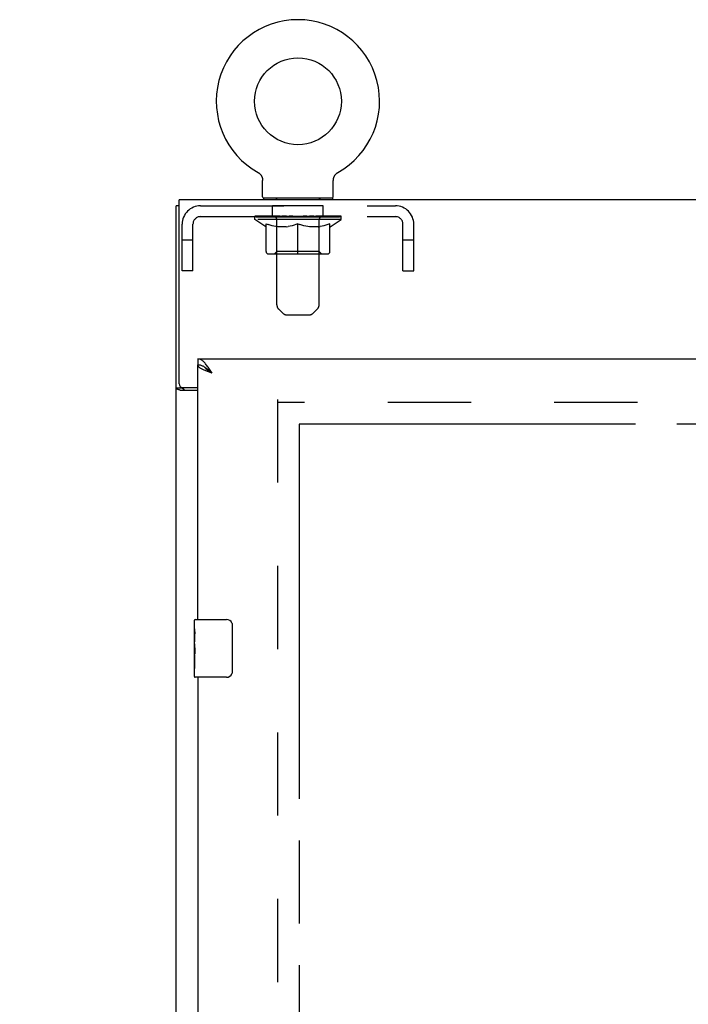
# Model space of a CAD drawing. Header units: inches. Extents: x 0 to 262, y 0 to 169.
# Tile 8 of 18: x 59 to 70, y 117 to 134. Entities that reach past the tile are written whole.
import ezdxf

# ---------------------------------------------------------------- set-up
doc = ezdxf.new("R2010")
doc.units = ezdxf.units.IN
doc.header["$LTSCALE"] = 14.384615
doc.header["$MEASUREMENT"] = 0
doc.linetypes.add('HIDDEN', pattern=[0.2, 0.1, -0.1])
doc.linetypes.add('PHANTOM', pattern=[0.8, 0.45, -0.05, 0.1, -0.05, 0.1, -0.05])
doc.layers.get('0').update_dxf_attribs({"linetype": 'CONTINUOUS'})
for name, color, linetype in [('02___PRT_ALL_AXES', 7, 'CONTINUOUS'), ('AVAILABLE_DOOR_SPACE', 7, 'CONTINUOUS'), ('DEFAULT_2', 8, 'HIDDEN'), ('DIMENSIONS', 7, 'CONTINUOUS')]:
    doc.layers.add(name, color=color, linetype=linetype)
doc.styles.get("Standard").update_dxf_attribs({"font": 'arial.ttf'})
doc.dimstyles.new('DIMSTYLE_1', dxfattribs={"dimtxt": 1.153846, "dimasz": 1.538462, "dimexe": 0.09, "dimexo": 0.07, "dimgap": 0.0375, "dimtad": 0, "dimtih": 1, "dimtoh": 1, "dimzin": 4, "dimdsep": 46, "dimtxsty": 'Standard', "dimblk": '_FILLED', "dimblk1": '_FILLED', "dimblk2": '_FILLED', "dimcen": 0.09, "dimazin": 1, "dimtfac": 1, "dimtdec": 3, "dimtofl": 0, "dimtmove": 0, "dimatfit": 3, "dimldrblk": '_FILLED', "dimfxl": 1, "dimtolj": 1, "dimtzin": 4, "dimarcsym": 0})

# ---------------------------------------------------------------- blocks, each defined once
blk = doc.blocks.new('_FILLED')
at = {"color": 0, "linetype": 'ByBlock'}
blk.add_solid([(0, 0), (-1, 0.2), (-1, -0.2)], dxfattribs=at)
blk = doc.blocks.new('*D15')
at = {"layer": 'DIMENSIONS', "color": 2, "linetype": 'Continuous'}
for p, q in [((63.709, 104.306), (66.931, 104.306)), ((81.022, 104.306), (72.117, 104.306))]:
    blk.add_line(p, q, dxfattribs=at)
at = {"layer": 'DIMENSIONS', "color": 2, "linetype": 'Continuous', "xscale": 1.5384615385, "yscale": 1.5384615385, "zscale": 1.5384615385, "rotation": 180}
blk.add_blockref('_FILLED', (63.709, 104.306), dxfattribs=at)
at = {"layer": 'DIMENSIONS', "color": 2, "linetype": 'Continuous', "xscale": 1.5384615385, "yscale": 1.5384615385, "zscale": 1.5384615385}
blk.add_blockref('_FILLED', (81.022, 104.306), dxfattribs=at)
at = {"layer": 'DIMENSIONS', "color": 2, "linetype": 'Continuous', "insert": (69.524, 104.883), "char_height": 1.1538, "width": 4.03203, "attachment_point": 2, "line_spacing_factor": 0.9}
blk.add_mtext('17.31', dxfattribs=at)
blk = doc.blocks.new('*D16')
at = {"layer": 'DIMENSIONS', "color": 2, "linetype": 'Continuous'}
for p, q in [((61.959, 102.783), (61.959, 100.745)), ((61.959, 101.398), (58.883, 101.398)), ((63.709, 101.398), (66.602, 101.398))]:
    blk.add_line(p, q, dxfattribs=at)
at = {"layer": 'DIMENSIONS', "color": 2, "linetype": 'Continuous', "xscale": 1.5384615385, "yscale": 1.5384615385, "zscale": 1.5384615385}
blk.add_blockref('_FILLED', (61.959, 101.398), dxfattribs=at)
at = {"layer": 'DIMENSIONS', "color": 2, "linetype": 'Continuous', "xscale": 1.5384615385, "yscale": 1.5384615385, "zscale": 1.5384615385, "rotation": 180}
blk.add_blockref('_FILLED', (63.709, 101.398), dxfattribs=at)
at = {"layer": 'DIMENSIONS', "color": 2, "linetype": 'Continuous', "insert": (67.179, 101.975), "char_height": 1.1538, "width": 3.13554, "attachment_point": 1, "line_spacing_factor": 0.9}
blk.add_mtext('1.75', dxfattribs=at)

msp = doc.modelspace()

# ---------------------------------------------------------------- linework, layer by layer
at = {"color": 7, "linetype": 'Continuous'}
for p, q in [((62.998, 131.837), (62.998, 131.837)), ((62.998, 131.837), (63.004, 131.834)), ((64.373, 131.834), (64.379, 131.837)), ((64.379, 131.837), (64.379, 131.837)), ((62.999, 131.837), (63, 131.836)), ((63.004, 131.834), (63.009, 131.831)), ((63.009, 131.831), (63.013, 131.827)), ((63.013, 131.827), (63.018, 131.824)), ((63.018, 131.824), (63.023, 131.82)), ((63.023, 131.82), (63.027, 131.816)), ((63.027, 131.816), (63.032, 131.812)), ((63.031, 131.812), (63.036, 131.808)), ((63.04, 131.803), (63.044, 131.799)), ((63.044, 131.799), (63.047, 131.794)), ((63.047, 131.794), (63.051, 131.789)), ((63.051, 131.789), (63.054, 131.784)), ((63.054, 131.784), (63.057, 131.779)), ((63.057, 131.779), (63.06, 131.774)), ((63.06, 131.774), (63.063, 131.769)), ((63.063, 131.769), (63.065, 131.763)), ((63.065, 131.763), (63.068, 131.758)), ((63.068, 131.758), (63.07, 131.752)), ((63.07, 131.752), (63.072, 131.746)), ((63.071, 131.746), (63.073, 131.741)), ((63.073, 131.741), (63.075, 131.735)), ((63.075, 131.735), (63.076, 131.729)), ((63.076, 131.729), (63.077, 131.723)), ((63.077, 131.723), (63.078, 131.717)), ((63.078, 131.717), (63.078, 131.711)), ((63.078, 131.705), (63.078, 131.7)), ((63.078, 131.415), (63.078, 131.7)), ((64.298, 131.7), (64.299, 131.705)), ((64.298, 131.415), (64.298, 131.7)), ((64.299, 131.717), (64.3, 131.723)), ((64.299, 131.711), (64.299, 131.717)), ((64.299, 131.705), (64.299, 131.711)), ((64.299, 131.705), (64.299, 131.711)), ((64.3, 131.723), (64.301, 131.729)), ((64.301, 131.729), (64.302, 131.735)), ((64.302, 131.735), (64.304, 131.741)), ((64.304, 131.741), (64.305, 131.746)), ((64.305, 131.746), (64.307, 131.752)), ((64.307, 131.752), (64.309, 131.758)), ((64.309, 131.758), (64.312, 131.763)), ((64.312, 131.763), (64.314, 131.769)), ((64.314, 131.769), (64.317, 131.774)), ((64.317, 131.774), (64.32, 131.779)), ((64.32, 131.779), (64.323, 131.784)), ((64.323, 131.784), (64.326, 131.789)), ((64.326, 131.789), (64.33, 131.794)), ((64.33, 131.794), (64.333, 131.799)), ((64.333, 131.799), (64.337, 131.803)), ((64.337, 131.803), (64.341, 131.808)), ((64.341, 131.808), (64.345, 131.812)), ((64.345, 131.812), (64.35, 131.816)), ((64.35, 131.816), (64.354, 131.82)), ((64.354, 131.82), (64.359, 131.824)), ((64.359, 131.824), (64.364, 131.827)), ((64.364, 131.827), (64.368, 131.831)), ((64.368, 131.831), (64.373, 131.834)), ((64.368, 131.831), (64.37, 131.832)), ((64.377, 131.836), (64.378, 131.837)), ((63.093, 131.395), (63.093, 131.365)), ((64.283, 131.395), (63.093, 131.395)), ((64.283, 131.395), (64.283, 131.365)), ((61.636, 131.261), (61.584, 131.261)), ((61.959, 128.615), (61.959, 128.511)), ((62.083, 128.469), (62.072, 128.476)), ((61.688, 128.113), (61.584, 128.113)), ((61.688, 128.113), (61.688, 128.125)), ((61.899, 123.954), (61.899, 124.1)), ((61.914, 124.115), (62.454, 124.115)), ((62.554, 124.015), (62.554, 123.215)), ((61.899, 123.696), (61.899, 123.73)), ((61.899, 123.499), (61.899, 123.531)), ((61.899, 123.13), (61.899, 123.269)), ((62.454, 123.115), (61.914, 123.115))]:
    msp.add_line(p, q, dxfattribs=at)
at = {"color": 3, "linetype": 'Continuous'}
for p, q in [((61.636, 128.184), (61.636, 131.365)), ((109.532, 131.365), (61.636, 131.365)), ((61.584, 41.469), (61.584, 131.261)), ((61.959, 128.615), (84.647, 128.615)), ((61.959, 124.115), (61.959, 128.511)), ((61.696, 128.124), (61.959, 128.124)), ((61.959, 128.072), (61.654, 128.072)), ((61.959, 123.115), (61.959, 100.615))]:
    msp.add_line(p, q, dxfattribs=at)
at = {"color": 7, "linetype": 'Continuous'}
for points in [[(63.036, 131.808), (63.04, 131.803), (63.044, 131.799)], [(63.078, 131.711), (63.078, 131.705), (63.078, 131.7)], [(62.072, 128.476), (62.06, 128.482), (62.049, 128.488), (62.038, 128.493), (62.027, 128.498), (62.016, 128.502), (62.004, 128.505), (61.993, 128.508), (61.982, 128.509), (61.971, 128.51), (61.959, 128.511)], [(62.206, 128.368), (62.195, 128.375), (62.184, 128.383), (62.173, 128.39), (62.162, 128.397), (62.151, 128.404), (62.141, 128.411), (62.132, 128.418), (62.122, 128.425), (62.113, 128.432), (62.105, 128.44), (62.098, 128.447), (62.091, 128.454), (62.084, 128.461), (62.079, 128.468), (62.075, 128.474)], [(62.206, 128.368), (62.195, 128.378), (62.184, 128.389), (62.172, 128.399), (62.161, 128.408), (62.15, 128.418), (62.139, 128.428), (62.128, 128.437), (62.116, 128.445), (62.105, 128.454), (62.094, 128.462), (62.083, 128.469)], [(61.704, 128.098), (61.701, 128.099), (61.699, 128.101), (61.696, 128.102), (61.694, 128.104), (61.692, 128.105), (61.691, 128.107), (61.69, 128.108), (61.689, 128.11), (61.689, 128.111), (61.688, 128.113)], [(61.729, 128.072), (61.729, 128.075), (61.729, 128.077), (61.728, 128.079), (61.727, 128.08), (61.726, 128.082), (61.725, 128.084), (61.724, 128.086), (61.722, 128.087), (61.72, 128.089), (61.718, 128.09), (61.716, 128.092), (61.714, 128.093), (61.711, 128.094), (61.709, 128.096), (61.704, 128.098)], [(62.548, 124.051), (62.55, 124.045), (62.551, 124.039), (62.553, 124.033), (62.554, 124.027), (62.554, 124.021), (62.554, 124.015)], [(62.554, 123.215), (62.554, 123.209), (62.554, 123.202), (62.553, 123.196), (62.551, 123.19), (62.55, 123.184), (62.548, 123.179)]]:
    msp.add_lwpolyline(points, dxfattribs=at)
at = {"color": 3, "linetype": 'Continuous'}
for points in [[(62.116, 128.502), (62.105, 128.516), (62.094, 128.53), (62.083, 128.543), (62.072, 128.555), (62.06, 128.566), (62.049, 128.576), (62.038, 128.585), (62.027, 128.593), (62.016, 128.599), (62.004, 128.605), (61.993, 128.609), (61.982, 128.612), (61.971, 128.614), (61.959, 128.615)], [(62.069, 128.422), (62.056, 128.428), (62.043, 128.434), (62.032, 128.44), (62.021, 128.445), (62.01, 128.451), (62.001, 128.457), (61.993, 128.463), (61.985, 128.469), (61.978, 128.475), (61.973, 128.481), (61.968, 128.487), (61.964, 128.493), (61.962, 128.499), (61.96, 128.505), (61.959, 128.511)], [(62.206, 128.368), (62.195, 128.386), (62.184, 128.403), (62.172, 128.421), (62.161, 128.438), (62.15, 128.454), (62.139, 128.471), (62.128, 128.486), (62.116, 128.502)], [(62.206, 128.368), (62.174, 128.38), (62.158, 128.386), (62.142, 128.392), (62.127, 128.398), (62.112, 128.404), (62.097, 128.41), (62.083, 128.416), (62.069, 128.422)], [(61.628, 128.084), (61.62, 128.087), (61.616, 128.088), (61.612, 128.09), (61.609, 128.091), (61.605, 128.092), (61.602, 128.094), (61.599, 128.095), (61.596, 128.097), (61.594, 128.098), (61.591, 128.1), (61.59, 128.102), (61.588, 128.103), (61.587, 128.105), (61.586, 128.107), (61.585, 128.109), (61.585, 128.111), (61.584, 128.113)], [(61.654, 128.072), (61.652, 128.074), (61.65, 128.075), (61.647, 128.077), (61.644, 128.079), (61.64, 128.08), (61.636, 128.081), (61.632, 128.083), (61.628, 128.084)]]:
    msp.add_lwpolyline(points, dxfattribs=at)
at = {"color": 7, "linetype": 'Continuous'}
msp.add_circle((63.688, 133.067), 0.75, dxfattribs=at)
for centre, radius, start, end in [((63.688, 133.067), 1.41, 299.2655, 240.7345), ((63.098, 131.415), 0.02, 180, 263.0769), ((64.278, 131.415), 0.02, 276.9231, 360), ((61.914, 124.1), 0.015, 90, 180), ((62.454, 124.015), 0.1, 21.1999, 90), ((62.454, 123.215), 0.1, 270, 338.7946), ((61.914, 123.13), 0.015, 180, 270)]:
    msp.add_arc(centre, radius, start, end, dxfattribs=at)
at = {"color": 3, "linetype": 'Continuous'}
msp.add_arc((61.696, 128.184), 0.06, 180, 270, dxfattribs=at)
at = {"layer": '02___PRT_ALL_AXES', "color": 8, "linetype": 'HIDDEN'}
for p, q in [((63.251, 131.074), (63.251, 131.261)), ((64.126, 131.261), (63.251, 131.261)), ((64.126, 131.074), (64.126, 131.261)), ((64.126, 131.074), (63.251, 131.074))]:
    msp.add_line(p, q, dxfattribs=at)
at = {"layer": '02___PRT_ALL_AXES', "color": 7, "linetype": 'Continuous'}
for p, q in [((61.899, 123.954), (61.899, 124.1)), ((61.899, 123.696), (61.899, 123.953)), ((61.905, 123.898), (61.899, 123.898)), ((61.906, 123.73), (61.906, 123.866)), ((61.899, 123.73), (61.906, 123.73)), ((61.899, 123.13), (61.899, 123.694)), ((61.901, 123.667), (61.899, 123.667)), ((61.899, 123.535), (61.905, 123.535)), ((61.899, 123.499), (61.906, 123.499)), ((61.899, 123.436), (61.906, 123.436)), ((61.906, 123.269), (61.906, 123.499)), ((61.899, 123.269), (61.906, 123.269))]:
    msp.add_line(p, q, dxfattribs=at)
for points in [[(61.899, 123.954), (61.9, 123.95), (61.9, 123.946), (61.901, 123.94), (61.902, 123.927)], [(61.902, 123.927), (61.903, 123.92), (61.904, 123.911), (61.905, 123.903)], [(61.905, 123.903), (61.905, 123.894), (61.906, 123.885), (61.906, 123.876), (61.906, 123.866)], [(61.899, 123.696), (61.9, 123.688), (61.9, 123.679), (61.901, 123.669)], [(61.901, 123.669), (61.904, 123.635), (61.905, 123.623), (61.905, 123.611), (61.906, 123.598), (61.906, 123.586), (61.906, 123.573), (61.906, 123.56), (61.906, 123.547), (61.905, 123.535), (61.905, 123.522), (61.904, 123.51)]]:
    msp.add_lwpolyline(points, dxfattribs=at)
msp.add_ellipse((62.162, 123.531), major_axis=(0.263, 0), ratio=0.432808, start_param=3.141593, end_param=3.321581, dxfattribs=at)
at = {"layer": 'AVAILABLE_DOOR_SPACE', "color": 4, "linetype": 'PHANTOM'}
for p, q in [((63.709, 127.49), (63.709, 49.24)), ((81.022, 127.49), (63.709, 127.49))]:
    msp.add_line(p, q, dxfattribs=at)
at = {"layer": 'DEFAULT_2', "color": 8, "linetype": 'HIDDEN'}
for p, q in [((62.998, 131.837), (62.998, 131.837)), ((64.379, 131.837), (64.379, 131.837)), ((63.007, 131.832), (63.009, 131.831)), ((63.313, 131.395), (63.313, 131.365)), ((63.323, 129.549), (63.323, 131.365)), ((64.053, 129.549), (64.053, 131.365)), ((64.063, 131.395), (64.063, 131.365)), ((62.005, 131.261), (65.371, 131.261)), ((62.005, 131.074), (65.371, 131.074)), ((62.945, 131.026), (62.945, 131.081)), ((63.131, 130.896), (62.945, 131.026)), ((64.432, 131.026), (62.945, 131.026)), ((62.956, 131.073), (62.956, 131.081)), ((62.967, 131.069), (62.967, 131.073)), ((62.967, 131.069), (64.41, 131.069)), ((62.977, 131.069), (62.977, 131.073)), ((62.978, 131.069), (62.978, 131.073)), ((62.99, 131.073), (62.99, 131.081)), ((63.009, 131.069), (63.009, 131.073)), ((63.012, 131.069), (63.012, 131.073)), ((63.045, 131.073), (63.045, 131.081)), ((63.062, 131.069), (63.062, 131.073)), ((63.065, 131.069), (63.065, 131.073)), ((63.302, 131.073), (63.073, 131.073)), ((63.119, 131.073), (63.119, 131.081)), ((63.12, 131.069), (63.12, 131.073)), ((63.121, 131.069), (63.121, 131.073)), ((63.124, 131.069), (63.124, 131.073)), ((63.134, 131.069), (63.134, 131.073)), ((63.134, 131.069), (63.134, 131.073)), ((63.138, 131.069), (63.138, 131.073)), ((63.141, 131.069), (63.141, 131.074)), ((63.145, 131.069), (63.145, 131.073)), ((63.164, 131.069), (63.164, 131.073)), ((63.182, 131.069), (63.182, 131.073)), ((63.185, 131.069), (63.185, 131.076)), ((63.211, 131.073), (63.211, 131.081)), ((63.211, 131.069), (63.211, 131.073)), ((63.222, 131.069), (63.222, 131.073)), ((63.227, 131.069), (63.227, 131.073)), ((63.235, 131.069), (63.235, 131.073)), ((63.251, 131.069), (63.251, 131.078)), ((63.271, 131.069), (63.271, 131.073)), ((63.274, 131.069), (63.274, 131.073)), ((63.302, 131.069), (63.302, 131.073)), ((63.38, 131.073), (63.314, 131.073)), ((63.317, 131.073), (63.317, 131.081)), ((63.323, 130.474), (63.323, 131.023)), ((63.325, 131.069), (63.325, 131.073)), ((63.331, 131.069), (63.331, 131.073)), ((63.337, 131.069), (63.337, 131.079)), ((63.345, 131.069), (63.345, 131.073)), ((63.356, 131.069), (63.356, 131.073)), ((63.38, 131.069), (63.38, 131.073)), ((63.468, 131.073), (63.405, 131.073)), ((63.429, 131.069), (63.429, 131.073)), ((63.434, 131.073), (63.434, 131.081)), ((63.439, 131.069), (63.439, 131.073)), ((63.441, 131.069), (63.441, 131.08)), ((63.445, 131.069), (63.445, 131.073)), ((63.454, 131.069), (63.454, 131.073)), ((63.468, 131.069), (63.468, 131.073)), ((63.562, 131.073), (63.504, 131.073)), ((63.521, 131.069), (63.521, 131.073)), ((63.554, 131.073), (63.688, 131.081)), ((63.559, 131.073), (63.559, 131.081)), ((63.56, 131.081), (63.559, 131.081)), ((63.56, 131.073), (63.56, 131.081)), ((63.56, 131.069), (63.56, 131.073)), ((63.562, 131.069), (63.562, 131.073)), ((63.565, 131.069), (63.565, 131.073)), ((63.566, 131.069), (63.566, 131.073)), ((63.66, 131.073), (63.609, 131.073)), ((63.618, 131.069), (63.618, 131.073)), ((63.66, 131.069), (63.66, 131.073)), ((63.686, 131.073), (63.685, 131.073)), ((63.685, 131.069), (63.685, 131.073)), ((63.686, 131.069), (63.686, 131.073)), ((63.688, 131.073), (63.688, 131.081)), ((63.691, 131.069), (63.691, 131.073)), ((63.691, 131.073), (63.692, 131.073)), ((63.692, 131.069), (63.692, 131.073)), ((63.694, 131.073), (63.768, 131.073)), ((63.717, 131.069), (63.717, 131.073)), ((63.731, 131.073), (63.731, 131.078)), ((63.731, 131.078), (63.823, 131.073)), ((63.756, 131.073), (63.756, 131.077)), ((63.759, 131.069), (63.759, 131.073)), ((63.811, 131.069), (63.811, 131.073)), ((63.812, 131.069), (63.812, 131.073)), ((63.815, 131.069), (63.815, 131.073)), ((63.815, 131.073), (63.873, 131.073)), ((63.817, 131.073), (63.817, 131.081)), ((63.817, 131.081), (63.818, 131.081)), ((63.817, 131.069), (63.817, 131.073)), ((63.818, 131.073), (63.818, 131.081)), ((63.856, 131.069), (63.856, 131.073)), ((63.909, 131.069), (63.909, 131.073)), ((63.909, 131.073), (63.972, 131.073)), ((63.923, 131.069), (63.923, 131.073)), ((63.932, 131.069), (63.932, 131.073)), ((63.936, 131.069), (63.936, 131.08)), ((63.938, 131.069), (63.938, 131.073)), ((63.943, 131.073), (63.943, 131.081)), ((63.948, 131.069), (63.948, 131.073)), ((63.997, 131.069), (63.997, 131.073)), ((63.997, 131.073), (64.063, 131.073)), ((64.021, 131.069), (64.021, 131.073)), ((64.032, 131.069), (64.032, 131.073)), ((64.04, 131.069), (64.04, 131.079)), ((64.046, 131.069), (64.046, 131.073)), ((64.052, 131.069), (64.052, 131.073)), ((64.054, 130.474), (64.054, 131.023)), ((64.06, 131.073), (64.06, 131.081)), ((64.075, 131.069), (64.075, 131.073)), ((64.075, 131.073), (64.304, 131.073)), ((64.103, 131.069), (64.103, 131.073)), ((64.106, 131.069), (64.106, 131.073)), ((64.126, 131.069), (64.126, 131.078)), ((64.142, 131.069), (64.142, 131.073)), ((64.15, 131.069), (64.15, 131.073)), ((64.155, 131.069), (64.155, 131.073)), ((64.166, 131.073), (64.166, 131.081)), ((64.166, 131.069), (64.166, 131.073)), ((64.192, 131.069), (64.192, 131.076)), ((64.195, 131.069), (64.195, 131.073)), ((64.213, 131.069), (64.213, 131.073)), ((64.232, 131.069), (64.232, 131.073)), ((64.236, 131.069), (64.236, 131.074)), ((64.239, 131.069), (64.239, 131.073)), ((64.243, 131.069), (64.243, 131.073)), ((64.243, 131.069), (64.243, 131.073)), ((64.246, 130.896), (64.432, 131.026)), ((64.253, 131.069), (64.253, 131.073)), ((64.256, 131.069), (64.256, 131.073)), ((64.257, 131.069), (64.257, 131.073)), ((64.258, 131.073), (64.258, 131.081)), ((64.312, 131.069), (64.312, 131.073)), ((64.315, 131.069), (64.315, 131.073)), ((64.332, 131.073), (64.332, 131.081)), ((64.365, 131.069), (64.365, 131.073)), ((64.368, 131.069), (64.368, 131.073)), ((64.387, 131.073), (64.387, 131.081)), ((64.399, 131.069), (64.399, 131.073)), ((64.4, 131.069), (64.4, 131.073)), ((64.41, 131.069), (64.41, 131.073)), ((64.421, 131.073), (64.421, 131.081)), ((64.432, 131.026), (64.432, 131.081)), ((61.688, 130.136), (61.688, 130.944)), ((61.875, 130.136), (61.875, 130.944)), ((63.131, 130.896), (63.138, 130.896)), ((63.138, 130.471), (63.138, 130.951)), ((63.138, 130.951), (63.173, 130.937)), ((63.207, 130.926), (63.172, 130.937)), ((63.24, 130.916), (63.206, 130.926)), ((63.273, 130.907), (63.24, 130.916)), ((63.306, 130.901), (63.273, 130.907)), ((63.339, 130.896), (63.306, 130.901)), ((63.487, 130.896), (63.339, 130.896)), ((63.487, 130.896), (63.52, 130.901)), ((63.554, 130.907), (63.52, 130.901)), ((63.587, 130.916), (63.553, 130.907)), ((63.62, 130.926), (63.586, 130.916)), ((63.654, 130.937), (63.62, 130.926)), ((63.688, 130.951), (63.654, 130.937)), ((63.688, 130.428), (63.688, 130.951)), ((63.688, 130.951), (63.723, 130.937)), ((63.757, 130.926), (63.723, 130.937)), ((63.791, 130.916), (63.757, 130.926)), ((63.824, 130.907), (63.79, 130.916)), ((63.857, 130.901), (63.823, 130.907)), ((63.89, 130.896), (63.857, 130.901)), ((64.038, 130.896), (63.89, 130.896)), ((64.038, 130.896), (64.071, 130.901)), ((64.104, 130.907), (64.071, 130.901)), ((64.137, 130.916), (64.104, 130.907)), ((64.171, 130.926), (64.137, 130.916)), ((64.205, 130.937), (64.17, 130.926)), ((64.239, 130.951), (64.204, 130.937)), ((64.239, 130.471), (64.239, 130.951)), ((64.239, 130.896), (64.246, 130.896)), ((65.501, 130.136), (65.501, 130.944)), ((65.688, 130.136), (65.688, 130.944)), ((61.875, 130.666), (61.688, 130.666)), ((65.688, 130.666), (65.501, 130.666)), ((64.196, 130.428), (63.181, 130.428)), ((63.323, 130.474), (63.276, 130.428)), ((64.054, 130.474), (63.323, 130.474)), ((64.054, 130.474), (64.101, 130.428)), ((61.875, 130.136), (61.688, 130.136)), ((65.501, 130.136), (65.688, 130.136)), ((63.424, 129.407), (63.353, 129.479)), ((63.953, 129.407), (64.024, 129.479)), ((63.495, 129.378), (63.882, 129.378)), ((63.334, 127.917), (63.334, 48.813)), ((83.938, 127.865), (63.334, 127.865))]:
    msp.add_line(p, q, dxfattribs=at)
for centre, radius, start, end in [((63.098, 131.415), 0.02, 263.0769, 270), ((63.293, 131.365), 0.03, 0, 90), ((64.083, 131.365), 0.03, 90, 180), ((64.278, 131.415), 0.02, 270, 276.9231), ((62.005, 130.944), 0.317, 90, 180), ((65.371, 130.944), 0.317, 0, 90), ((62.005, 130.944), 0.13, 90, 180), ((63.276, 131.023), 0.0466, 0, 90), ((64.101, 131.023), 0.0466, 90, 180), ((65.371, 130.944), 0.13, 0, 90), ((63.181, 130.471), 0.0434, 180, 270), ((64.196, 130.471), 0.0434, 270, 360), ((63.423, 129.549), 0.1, 180, 225), ((63.953, 129.549), 0.1, 315, 360), ((63.495, 129.478), 0.1, 225, 270), ((63.882, 129.478), 0.1, 270, 315)]:
    msp.add_arc(centre, radius, start, end, dxfattribs=at)
for centre, major_axis, ratio, start_param, end_param in [((63.688, 131.081), (0.743, 0.008), 0.059247, 2.966439, 3.140971), ((62.922, 131.067), (0.232, 0), 0.060167, 0.426548, 1.470503), ((63.688, 131.081), (0.744, 0), 0.060167, 3.141593, 3.316126), ((62.922, 131.059), (0.232, 0.002), 0.059247, 1.374323, 1.469882), ((63.688, 131.081), (0.743, 0.015), 0.056515, 2.79136, 2.965893), ((62.893, 131.067), (0.232, 0.002), 0.059247, 0.251393, 1.295349), ((62.973, 131.067), (0.232, -0.002), 0.059247, 0.601702, 1.645657), ((63.688, 131.081), (0.743, -0.008), 0.059247, -2.966439, -2.791906), ((62.973, 131.059), (0.232, 0), 0.060167, 1.549477, 1.645036), ((62.893, 131.059), (0.232, 0.005), 0.056515, 1.199244, 1.294804), ((62.977, 131.062), (0.192, 0.002), 0.059247, 1.051627, 1.625044), ((62.954, 131.062), (0.192, 0.004), 0.056515, 0.876548, 1.449966), ((63.022, 131.062), (0.192, 0), 0.060167, 1.226781, 1.800198), ((63.688, 131.081), (0.743, 0.022), 0.052059, 2.616423, 2.790956), ((62.889, 131.067), (0.232, 0.005), 0.056515, 0.076315, 1.120271), ((63.047, 131.067), (0.232, -0.005), 0.056515, 0.77678, 1.820736), ((63.688, 131.081), (0.743, -0.015), 0.056515, -2.79136, -2.616827), ((63.047, 131.059), (0.232, -0.002), 0.059247, 1.724631, 1.82019), ((62.889, 131.059), (0.232, 0.007), 0.052059, 1.024308, 1.119867), ((62.954, 131.062), (0.192, 0.006), 0.052059, 0.701611, 1.275029), ((63.087, 131.062), (0.192, -0.002), 0.059247, 1.401935, 1.975352), ((63.688, 131.081), (0.743, 0.029), 0.046022, 2.441677, 2.61621), ((63.14, 131.067), (0.232, -0.007), 0.052059, 0.951717, 1.995673), ((62.909, 131.067), (0.232, 0.007), 0.052059, -0.098622, 0.945334), ((63.688, 131.081), (0.743, -0.022), 0.052059, -2.616423, -2.441891), ((63.14, 131.059), (0.232, -0.005), 0.056515, 1.899709, 1.995269), ((62.909, 131.059), (0.232, 0.009), 0.046022, 0.849561, 0.945121), ((62.975, 131.062), (0.192, 0.007), 0.046022, 0.526865, 1.100283), ((63.17, 131.062), (0.192, -0.004), 0.056515, 1.577013, 2.150431), ((63.688, 131.081), (0.743, 0.034), 0.038593, 2.267147, 2.44168), ((63.249, 131.067), (0.232, -0.009), 0.046022, 1.126463, 2.170419), ((62.953, 131.067), (0.232, 0.009), 0.046022, -0.273368, 0.770588), ((63.688, 131.081), (0.743, -0.029), 0.046022, -2.441677, -2.267144), ((63.249, 131.059), (0.232, -0.007), 0.052059, 2.074646, 2.170205), ((62.953, 131.059), (0.232, 0.011), 0.038593, 0.675031, 0.77059), ((63.018, 131.062), (0.192, 0.009), 0.038593, 0.352335, 0.925752), ((63.269, 131.062), (0.192, -0.006), 0.052059, 1.75195, 2.325367), ((63.688, 131.081), (0.743, 0.039), 0.030002, 2.09283, 2.267363), ((63.372, 131.067), (0.232, -0.011), 0.038593, 1.300994, 2.344949), ((63.019, 131.067), (0.232, 0.011), 0.038593, -0.447899, 0.596057), ((63.688, 131.081), (0.743, -0.034), 0.038593, -2.267147, -2.092614), ((63.372, 131.059), (0.232, -0.009), 0.046022, 2.249392, 2.344952), ((63.019, 131.059), (0.232, 0.012), 0.030002, 0.500714, 0.596274), ((63.082, 131.062), (0.192, 0.01), 0.030002, 0.178018, 0.751436), ((63.381, 131.062), (0.192, -0.007), 0.046022, 1.926696, 2.500114), ((63.105, 131.067), (0.232, 0.012), 0.030002, -0.622215, 0.421741), ((63.688, 131.081), (0.743, 0.042), 0.020513, 1.918702, 2.093235), ((63.505, 131.067), (0.232, -0.012), 0.030002, 1.47531, 2.519266), ((63.688, 131.081), (0.743, -0.039), 0.030002, -2.09283, -1.918297), ((63.505, 131.059), (0.232, -0.011), 0.038593, 2.423923, 2.519482), ((63.105, 131.059), (0.232, 0.013), 0.020513, 0.326586, 0.422146), ((63.164, 131.062), (0.192, 0.011), 0.020513, 0.00389, 0.577307), ((63.502, 131.062), (0.192, -0.009), 0.038593, 2.101227, 2.674644), ((63.21, 131.067), (0.232, 0.013), 0.020513, -0.796343, 0.247613), ((63.688, 131.081), (0.743, 0.044), 0.010411, 1.744712, 1.919245), ((63.643, 131.067), (0.232, -0.013), 0.020513, 1.649438, 2.693394), ((63.688, 131.081), (0.743, -0.042), 0.020513, -1.918702, -1.744169), ((63.643, 131.059), (0.232, -0.012), 0.030002, 2.598239, 2.693799), ((63.21, 131.059), (0.232, 0.014), 0.010411, 0.152596, 0.248156), ((63.262, 131.062), (0.192, 0.011), 0.010411, 6.113086, 6.686503), ((63.629, 131.062), (0.192, -0.01), 0.030002, 2.275543, 2.848961), ((63.328, 131.067), (0.232, 0.014), 0.010411, -0.970333, -0.000837), ((63.783, 131.067), (0.232, -0.014), 0.010411, 1.823428, 2.867384), ((63.688, 131.081), (0.743, -0.044), 0.010411, -1.744712, -1.56247), ((63.783, 131.059), (0.232, -0.013), 0.020513, 2.772368, 2.867927), ((63.757, 131.062), (0.192, -0.011), 0.020513, 2.449671, 3.023089), ((63.594, 131.067), (0.232, 0.014), 0.010411, 0.274209, 1.318165), ((63.493, 131.062), (0.192, 0.011), 0.010411, -0.000452, 0.517932), ((63.458, 131.059), (0.232, 0.014), 0.010411, 0.099676, 0.195236), ((63.688, 131.081), (0.743, 0.044), 0.010411, -1.571413, -1.39688), ((63.884, 131.062), (0.192, -0.011), 0.010411, 2.623661, 3.141974), ((63.919, 131.059), (0.232, -0.014), 0.010411, 2.734394, 2.946357), ((63.734, 131.067), (0.232, 0.013), 0.020513, 0.448199, 1.492154), ((63.62, 131.062), (0.192, 0.011), 0.020513, 0.118504, 0.691921), ((63.594, 131.059), (0.232, 0.013), 0.020513, 0.273666, 0.369225), ((64.049, 131.067), (0.232, -0.014), 0.010411, -3.140756, -2.17126), ((63.688, 131.081), (0.743, 0.042), 0.020513, -1.397424, -1.222891), ((63.688, 131.081), (0.743, -0.044), 0.010411, 1.222347, 1.39688), ((63.872, 131.067), (0.232, 0.012), 0.030002, 0.622327, 1.666283), ((63.748, 131.062), (0.192, 0.01), 0.030002, 0.292632, 0.86605), ((64.115, 131.062), (0.192, -0.011), 0.010411, 2.738275, 3.311692), ((64.167, 131.067), (0.232, -0.013), 0.020513, 2.89398, 3.937936), ((63.734, 131.059), (0.232, 0.012), 0.030002, 0.447794, 0.543354), ((64.167, 131.059), (0.232, -0.014), 0.010411, 2.893437, 2.988996), ((64.005, 131.067), (0.232, 0.011), 0.038593, 0.796643, 1.840599), ((63.688, 131.081), (0.743, 0.039), 0.030002, -1.223295, -1.048762), ((63.688, 131.081), (0.743, -0.042), 0.020513, 1.048358, 1.222891), ((63.875, 131.062), (0.192, 0.009), 0.038593, 0.466948, 1.040366), ((64.213, 131.062), (0.192, -0.011), 0.020513, 2.564285, 3.137703), ((64.272, 131.067), (0.232, -0.012), 0.030002, 2.719852, 3.763807), ((64.128, 131.067), (0.232, 0.009), 0.046022, 0.971174, 2.01513), ((63.872, 131.059), (0.232, 0.011), 0.038593, 0.62211, 0.71767), ((64.272, 131.059), (0.232, -0.013), 0.020513, 2.719447, 2.815007), ((63.688, 131.081), (0.743, 0.034), 0.038593, -1.048979, -0.874446), ((63.688, 131.081), (0.743, -0.039), 0.030002, 0.874229, 1.048762), ((63.996, 131.062), (0.192, 0.007), 0.046022, 0.641479, 1.214897), ((64.237, 131.067), (0.232, 0.007), 0.052059, 1.14592, 2.189876), ((64.295, 131.062), (0.192, -0.01), 0.030002, 2.390157, 2.963574), ((64.358, 131.067), (0.232, -0.011), 0.038593, 2.545535, 3.589491), ((64.108, 131.062), (0.192, 0.006), 0.052059, 0.816225, 1.389643), ((64.005, 131.059), (0.232, 0.009), 0.046022, 0.796641, 0.892201), ((64.358, 131.059), (0.232, -0.012), 0.030002, 2.545319, 2.640878), ((64.33, 131.067), (0.232, 0.005), 0.056515, 1.320857, 2.364813), ((63.688, 131.081), (0.743, 0.029), 0.046022, -0.874448, -0.699915), ((63.688, 131.081), (0.743, -0.034), 0.038593, 0.699913, 0.874446), ((64.359, 131.062), (0.192, -0.009), 0.038593, 2.21584, 2.789258), ((64.424, 131.067), (0.232, -0.009), 0.046022, 2.371005, 3.41496), ((64.207, 131.062), (0.192, 0.004), 0.056515, 0.991162, 1.564579), ((64.403, 131.067), (0.232, 0.002), 0.059247, 1.495935, 2.539891), ((64.468, 131.067), (0.232, -0.007), 0.052059, 2.196258, 3.240214), ((64.402, 131.062), (0.192, -0.007), 0.046022, 2.04131, 2.614727), ((64.128, 131.059), (0.232, 0.007), 0.052059, 0.971387, 1.066947), ((64.424, 131.059), (0.232, -0.011), 0.038593, 2.371002, 2.466562), ((64.455, 131.067), (0.232, 0), 0.060167, 1.671089, 2.715045), ((64.488, 131.067), (0.232, -0.005), 0.056515, 2.021322, 3.065278), ((64.29, 131.062), (0.192, 0.002), 0.059247, 1.16624, 1.739658), ((63.688, 131.081), (0.743, 0.022), 0.052059, -0.699702, -0.525169), ((63.688, 131.081), (0.743, -0.029), 0.046022, 0.525382, 0.699915), ((64.484, 131.067), (0.232, -0.002), 0.059247, 1.846243, 2.890199), ((64.423, 131.062), (0.192, -0.006), 0.052059, 1.866564, 2.439981), ((64.355, 131.062), (0.192, 0), 0.060167, 1.341394, 1.914812), ((64.423, 131.062), (0.192, -0.004), 0.056515, 1.691627, 2.265045), ((64.4, 131.062), (0.192, -0.002), 0.059247, 1.516549, 2.089966), ((64.237, 131.059), (0.232, 0.005), 0.056515, 1.146324, 1.241883), ((64.468, 131.059), (0.232, -0.009), 0.046022, 2.196472, 2.292031), ((63.688, 131.081), (0.743, 0.015), 0.056515, -0.524765, -0.350233), ((63.688, 131.081), (0.743, -0.022), 0.052059, 0.350636, 0.525169), ((64.33, 131.059), (0.232, 0.002), 0.059247, 1.321402, 1.416962), ((64.488, 131.059), (0.232, -0.007), 0.052059, 2.021726, 2.117285), ((63.688, 131.081), (0.743, 0.008), 0.059247, -0.349687, -0.175154), ((63.688, 131.081), (0.743, -0.015), 0.056515, 0.1757, 0.350233), ((64.403, 131.059), (0.232, 0), 0.060167, 1.496556, 1.592116), ((64.484, 131.059), (0.232, -0.005), 0.056515, 1.846789, 1.942348), ((64.455, 131.059), (0.232, -0.002), 0.059247, 1.67171, 1.76727), ((63.688, 131.081), (0.744, 0), 0.060167, -0.174533, 0), ((63.688, 131.081), (0.743, -0.008), 0.059247, 0.000621, 0.175154)]:
    msp.add_ellipse(centre, major_axis=major_axis, ratio=ratio, start_param=start_param, end_param=end_param, dxfattribs=at)

# ---------------------------------------------------------------- dimensions: what is measured, and where the dimension line sits
at = {"layer": 'DIMENSIONS', "color": 2, "linetype": 'Continuous'}
dim = msp.add_linear_dim(base=(61.959, 101.398), p1=(63.709, 127.49), p2=(61.959, 102.853), angle=180, dimstyle='DIMSTYLE_1', dxfattribs=at)
dim.commit()
dim.dimension.update_dxf_attribs({"geometry": '*D16', "text_midpoint": (68.801, 101.392), "dimtype": 160})
dim = msp.add_linear_dim(base=(81.022, 104.306), p1=(63.709, 127.49), p2=(81.022, 127.49), dimstyle='DIMSTYLE_1', dxfattribs=at)
dim.commit()
dim.dimension.update_dxf_attribs({"geometry": '*D15', "text_midpoint": (69.462, 104.3), "dimtype": 160})

doc.saveas('drawing.dxf')
